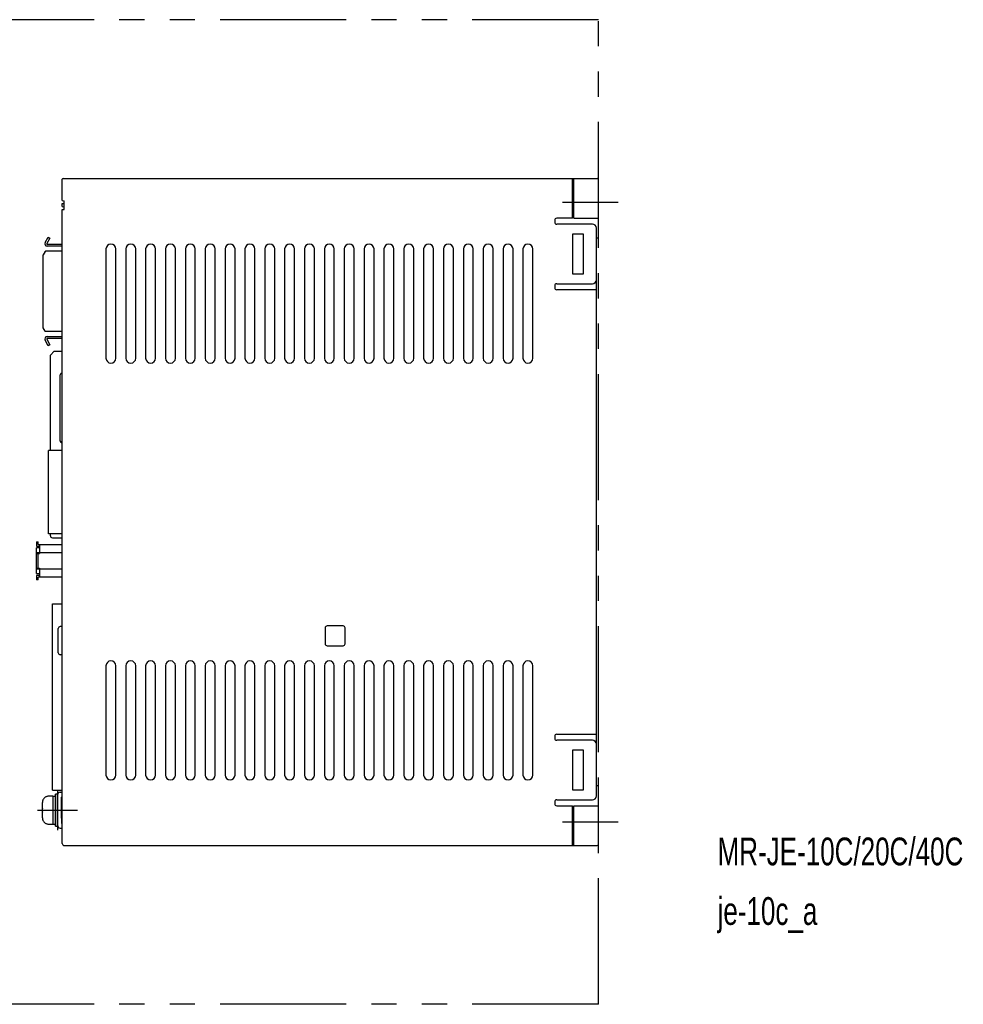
# Model space of a CAD drawing. Extents: x 0 to 427, y 0 to 248.
# Tile 3 of 3: x 189 to 427, y 0 to 248. Entities that reach past the tile are written whole.
import ezdxf

# ---------------------------------------------------------------- set-up
doc = ezdxf.new("R2010")
doc.units = 0
doc.header["$MEASUREMENT"] = 0
doc.linetypes.add('CENTER', pattern=[50.8, 31.75, -6.35, 6.35, -6.35])
doc.linetypes.add('PHANTOM', pattern=[63.5, 31.75, -6.35, 6.35, -6.35, 6.35, -6.35])
for name, color, linetype in [('10', 3, 'CONTINUOUS'), ('12', 7, 'CONTINUOUS'), ('17', 6, 'CENTER'), ('18', 1, 'PHANTOM'), ('19', 2, 'CONTINUOUS')]:
    doc.layers.add(name, color=color, linetype=linetype)

msp = doc.modelspace()

# ---------------------------------------------------------------- linework, layer by layer
at = {"layer": '10'}
for p, q in [((200, 202.43), (200, 207.8)), ((200.2, 208), (334.7, 208)), ((328.5, 198), (328.5, 208)), ((328.81, 198), (328.81, 207)), ((335, 193), (335, 207.7)), ((200, 202.43), (200.5, 202.4)), ((200, 201.67), (200.5, 201.7)), ((200, 200.93), (200, 201.67)), ((200, 200.93), (200.5, 200.9)), ((200.5, 201.7), (200.5, 202.4)), ((200.5, 200.9), (200.5, 201.7)), ((200.5, 200.2), (200.5, 200.9)), ((200, 200.17), (200.5, 200.2)), ((200, 40.5), (200, 200.17)), ((324, 197.5), (324, 197)), ((328.5, 198), (324.5, 198)), ((333.5, 196.5), (324.5, 196.5)), ((328.81, 198), (335, 198)), ((328.5, 194), (328.5, 184)), ((331.25, 194), (328.5, 194)), ((331.25, 184), (331.25, 194)), ((334.5, 52.5), (334.5, 195.5)), ((195.67, 191.88), (196.47, 193.25)), ((196.9, 193), (196.11, 191.63)), ((196.19, 191.48), (200, 191.48)), ((200, 190.98), (196.19, 190.98)), ((196.47, 193.25), (196.9, 193)), ((335, 193), (334.5, 193)), ((195.68, 189.6), (195.2, 188.76)), ((195.2, 170.38), (195.2, 188.76)), ((200, 189.69), (195.75, 189.69)), ((211, 190.25), (211, 162.75)), ((213.5, 162.75), (213.5, 190.25)), ((216, 190.25), (216, 162.75)), ((218.5, 162.75), (218.5, 190.25)), ((221, 190.25), (221, 162.75)), ((223.5, 162.75), (223.5, 190.25)), ((226, 190.25), (226, 162.75)), ((228.5, 162.75), (228.5, 190.25)), ((231, 190.25), (231, 162.75)), ((233.5, 162.75), (233.5, 190.25)), ((236, 190.25), (236, 162.75)), ((238.5, 162.75), (238.5, 190.25)), ((241, 190.25), (241, 162.75)), ((243.5, 162.75), (243.5, 190.25)), ((246, 190.25), (246, 162.75)), ((248.5, 162.75), (248.5, 190.25)), ((251, 190.25), (251, 162.75)), ((253.5, 162.75), (253.5, 190.25)), ((256, 190.25), (256, 162.75)), ((258.5, 162.75), (258.5, 190.25)), ((261, 190.25), (261, 162.75)), ((263.5, 162.75), (263.5, 190.25)), ((266, 190.25), (266, 162.75)), ((268.5, 162.75), (268.5, 190.25)), ((271, 190.25), (271, 162.75)), ((273.5, 162.75), (273.5, 190.25)), ((276, 190.25), (276, 162.75)), ((278.5, 162.75), (278.5, 190.25)), ((281, 190.25), (281, 162.75)), ((283.5, 162.75), (283.5, 190.25)), ((286, 190.25), (286, 162.75)), ((288.5, 162.75), (288.5, 190.25)), ((291, 190.25), (291, 162.75)), ((293.5, 162.75), (293.5, 190.25)), ((296, 190.25), (296, 162.75)), ((298.5, 162.75), (298.5, 190.25)), ((301, 190.25), (301, 162.75)), ((303.5, 162.75), (303.5, 190.25)), ((306, 190.25), (306, 162.75)), ((308.5, 162.75), (308.5, 190.25)), ((311, 190.25), (311, 162.75)), ((313.5, 162.75), (313.5, 190.25)), ((316, 190.25), (316, 162.75)), ((318.5, 162.75), (318.5, 190.25)), ((328.5, 184), (331.25, 184)), ((324.5, 181.5), (333.5, 181.5)), ((324, 181), (324, 180.5)), ((334.5, 180), (324.5, 180)), ((195.68, 169.54), (195.2, 170.38)), ((200, 169.45), (195.75, 169.45)), ((196.47, 165.89), (195.67, 167.27)), ((196.11, 167.52), (196.9, 166.14)), ((196.19, 168.17), (200, 168.17)), ((200, 167.67), (196.19, 167.67)), ((196.9, 166.14), (196.47, 165.89)), ((197, 163.5), (198, 164.5)), ((198, 164.5), (200, 164.5)), ((197, 139.46), (197, 163.5)), ((200, 158.99), (199.9, 158.99)), ((199.5, 141.86), (199.5, 158.59)), ((200, 141.46), (199.9, 141.46)), ((196.5, 118.46), (196.5, 139.46)), ((200, 139.46), (196.5, 139.46)), ((200, 118.46), (196.5, 118.46)), ((197, 118), (197, 118.46)), ((197.5, 117.5), (200, 117.5)), ((193.55, 116.5), (193.9, 116.5)), ((193.55, 116.5), (193.55, 115.4)), ((193.55, 115.4), (194.25, 115.4)), ((193.55, 108.55), (193.55, 114.95)), ((194.25, 114.95), (193.55, 114.95)), ((193.9, 115.8), (193.9, 116.5)), ((193.9, 115.8), (200, 115.8)), ((194.25, 115.8), (194.25, 113.55)), ((200, 113.72), (193.55, 113.72)), ((193.55, 113.55), (194.25, 113.55)), ((193.9, 111.7), (193.9, 113.55)), ((193.9, 109.85), (193.9, 111.7)), ((193.55, 109.85), (194.25, 109.85)), ((193.55, 109.7), (200, 109.7)), ((194.25, 109.85), (194.25, 107.6)), ((193.55, 108.55), (194.25, 108.55)), ((193.55, 108), (193.55, 106.9)), ((194.25, 108), (193.55, 108)), ((193.9, 106.9), (193.55, 106.9)), ((193.9, 106.9), (193.9, 107.6)), ((200, 107.6), (193.9, 107.6)), ((197.51, 53.9), (197.51, 100.9)), ((197.51, 100.9), (200, 100.9)), ((199, 88.56), (199, 94.64)), ((200, 95.19), (199.46, 95.14)), ((266.2, 94.8), (266.2, 90.8)), ((270.7, 95.3), (266.7, 95.3)), ((271.2, 90.8), (271.2, 94.8)), ((266.7, 90.3), (270.7, 90.3)), ((200, 88.01), (199.46, 88.06)), ((211, 85.25), (211, 57.75)), ((213.5, 57.75), (213.5, 85.25)), ((216, 85.25), (216, 57.75)), ((218.5, 57.75), (218.5, 85.25)), ((221, 85.25), (221, 57.75)), ((223.5, 57.75), (223.5, 85.25)), ((226, 85.25), (226, 57.75)), ((228.5, 57.75), (228.5, 85.25)), ((231, 85.25), (231, 57.75)), ((233.5, 57.75), (233.5, 85.25)), ((236, 85.25), (236, 57.75)), ((238.5, 57.75), (238.5, 85.25)), ((241, 85.25), (241, 57.75)), ((243.5, 57.75), (243.5, 85.25)), ((246, 85.25), (246, 57.75)), ((248.5, 57.75), (248.5, 85.25)), ((251, 85.25), (251, 57.75)), ((253.5, 57.75), (253.5, 85.25)), ((256, 85.25), (256, 57.75)), ((258.5, 57.75), (258.5, 85.25)), ((261, 85.25), (261, 57.75)), ((263.5, 57.75), (263.5, 85.25)), ((266, 85.25), (266, 57.75)), ((268.5, 57.75), (268.5, 85.25)), ((271, 85.25), (271, 57.75)), ((273.5, 57.75), (273.5, 85.25)), ((276, 85.25), (276, 57.75)), ((278.5, 57.75), (278.5, 85.25)), ((281, 85.25), (281, 57.75)), ((283.5, 57.75), (283.5, 85.25)), ((286, 85.25), (286, 57.75)), ((288.5, 57.75), (288.5, 85.25)), ((291, 85.25), (291, 57.75)), ((293.5, 57.75), (293.5, 85.25)), ((296, 85.25), (296, 57.75)), ((298.5, 57.75), (298.5, 85.25)), ((301, 85.25), (301, 57.75)), ((303.5, 57.75), (303.5, 85.25)), ((306, 85.25), (306, 57.75)), ((308.5, 57.75), (308.5, 85.25)), ((311, 85.25), (311, 57.75)), ((313.5, 57.75), (313.5, 85.25)), ((316, 85.25), (316, 57.75)), ((318.5, 57.75), (318.5, 85.25)), ((324, 67.5), (324, 67)), ((324.5, 68), (334.5, 68)), ((333.5, 66.5), (324.5, 66.5)), ((331.25, 64), (328.5, 64)), ((328.5, 64), (328.5, 54)), ((331.25, 54), (331.25, 64)), ((335, 55), (334.5, 55)), ((335, 40.3), (335, 55)), ((196.2, 52.37), (196.2, 52.35)), ((197.6, 52.4), (196.5, 52.4)), ((197.51, 53.9), (200, 53.9)), ((197.6, 52.4), (197.6, 45.4)), ((197.6, 52.4), (198.3, 52.4)), ((198.3, 44.9), (198.3, 52.9)), ((198.8, 52.9), (198.3, 52.9)), ((198.8, 44.9), (198.8, 52.9)), ((198.8, 45.1), (198.8, 52.7)), ((199.5, 53.4), (200, 53.4)), ((199.8, 48.9), (199.8, 52.2)), ((200, 52.4), (200, 52.4)), ((328.5, 54), (331.25, 54)), ((195, 49.4), (195, 50.84)), ((199.8, 46.9), (199.8, 50.9)), ((200, 50.9), (199.8, 50.9)), ((324, 51), (324, 50.5)), ((324.5, 51.5), (333.5, 51.5)), ((324.5, 50), (328.5, 50)), ((328.5, 40), (328.5, 50)), ((328.81, 50), (335, 50)), ((328.81, 41), (328.81, 50)), ((195, 49.4), (195, 49.4)), ((195, 48.46), (195, 49.34)), ((195, 46.96), (195, 48.4)), ((195, 48.4), (195, 48.4)), ((199.8, 48.9), (199.8, 45.6)), ((196.2, 45.45), (196.2, 45.43)), ((196.5, 45.4), (197.6, 45.4)), ((197.6, 45.4), (198.3, 45.4)), ((198.3, 44.9), (198.8, 44.9)), ((199.8, 46.9), (200, 46.9)), ((200, 45.4), (200, 45.4)), ((199.5, 44.4), (200, 44.4)), ((200.5, 40), (334.7, 40))]:
    msp.add_line(p, q, dxfattribs=at)
for centre, radius, start, end in [((200.2, 207.8), 0.2, 90.0001, 179.9999), ((334.7, 207.7), 0.3, 0, 90), ((324.5, 197.5), 0.5, 90, 180), ((324.5, 197), 0.5, 180, 270), ((333.5, 195.5), 1, 0, 90), ((196.19, 191.58), 0.6, 150, 270), ((196.19, 191.58), 0.1, 150, 270), ((212.25, 190.25), 1.25, 0, 180), ((217.25, 190.25), 1.25, 0, 180), ((222.25, 190.25), 1.25, 0, 180), ((227.25, 190.25), 1.25, 0, 180), ((232.25, 190.25), 1.25, 0, 180), ((237.25, 190.25), 1.25, 0, 180), ((242.25, 190.25), 1.25, 0, 180), ((247.25, 190.25), 1.25, 0, 180), ((252.25, 190.25), 1.25, 0, 180), ((257.25, 190.25), 1.25, 0, 180), ((262.25, 190.25), 1.25, 0, 180), ((267.25, 190.25), 1.25, 0, 180), ((272.25, 190.25), 1.25, 0, 180), ((277.25, 190.25), 1.25, 0, 180), ((282.25, 190.25), 1.25, 0, 180), ((287.25, 190.25), 1.25, 0, 180), ((292.25, 190.25), 1.25, 0, 180), ((297.25, 190.25), 1.25, 0, 180), ((302.25, 190.25), 1.25, 0, 180), ((307.25, 190.25), 1.25, 0, 180), ((312.25, 190.25), 1.25, 0, 180), ((317.25, 190.25), 1.25, 0, 180), ((324.5, 181), 0.5, 90, 180), ((333.5, 182.5), 1, 270, 0), ((324.5, 180.5), 0.5, 180, 270), ((196.19, 167.57), 0.6, 90, 210), ((196.19, 167.57), 0.1, 90, 210), ((212.25, 162.75), 1.25, 180, 0), ((217.25, 162.75), 1.25, 180, 0), ((222.25, 162.75), 1.25, 180, 0), ((227.25, 162.75), 1.25, 180, 0), ((232.25, 162.75), 1.25, 180, 0), ((237.25, 162.75), 1.25, 180, 0), ((242.25, 162.75), 1.25, 180, 0), ((247.25, 162.75), 1.25, 180, 0), ((252.25, 162.75), 1.25, 180, 0), ((257.25, 162.75), 1.25, 180, 0), ((262.25, 162.75), 1.25, 180, 0), ((267.25, 162.75), 1.25, 180, 0), ((272.25, 162.75), 1.25, 180, 0), ((277.25, 162.75), 1.25, 180, 0), ((282.25, 162.75), 1.25, 180, 0), ((287.25, 162.75), 1.25, 180, 0), ((292.25, 162.75), 1.25, 180, 0), ((297.25, 162.75), 1.25, 180, 0), ((302.25, 162.75), 1.25, 180, 0), ((307.25, 162.75), 1.25, 180, 0), ((312.25, 162.75), 1.25, 180, 0), ((317.25, 162.75), 1.25, 180, 0), ((199.9, 158.59), 0.4, 90, 180), ((199.9, 141.86), 0.4, 180, 270), ((197.5, 118), 0.5, 180, 270), ((199.5, 94.64), 0.5, 95, 180), ((266.7, 94.8), 0.5, 90, 180), ((270.7, 94.8), 0.5, 0, 90), ((266.7, 90.8), 0.5, 180, 270), ((270.7, 90.8), 0.5, 270, 0), ((199.5, 88.56), 0.5, 180, 265), ((212.25, 85.25), 1.25, 0, 180), ((217.25, 85.25), 1.25, 0, 180), ((222.25, 85.25), 1.25, 0, 180), ((227.25, 85.25), 1.25, 0, 180), ((232.25, 85.25), 1.25, 0, 180), ((237.25, 85.25), 1.25, 0, 180), ((242.25, 85.25), 1.25, 0, 180), ((247.25, 85.25), 1.25, 0, 180), ((252.25, 85.25), 1.25, 0, 180), ((257.25, 85.25), 1.25, 0, 180), ((262.25, 85.25), 1.25, 0, 180), ((267.25, 85.25), 1.25, 0, 180), ((272.25, 85.25), 1.25, 0, 180), ((277.25, 85.25), 1.25, 0, 180), ((282.25, 85.25), 1.25, 0, 180), ((287.25, 85.25), 1.25, 0, 180), ((292.25, 85.25), 1.25, 0, 180), ((297.25, 85.25), 1.25, 0, 180), ((302.25, 85.25), 1.25, 0, 180), ((307.25, 85.25), 1.25, 0, 180), ((312.25, 85.25), 1.25, 0, 180), ((317.25, 85.25), 1.25, 0, 180), ((324.5, 67.5), 0.5, 90, 180), ((324.5, 67), 0.5, 180, 270), ((333.5, 65.5), 1, 0, 90), ((212.25, 57.75), 1.25, 180, 0), ((217.25, 57.75), 1.25, 180, 0), ((222.25, 57.75), 1.25, 180, 0), ((227.25, 57.75), 1.25, 180, 0), ((232.25, 57.75), 1.25, 180, 0), ((237.25, 57.75), 1.25, 180, 0), ((242.25, 57.75), 1.25, 180, 0), ((247.25, 57.75), 1.25, 180, 0), ((252.25, 57.75), 1.25, 180, 0), ((257.25, 57.75), 1.25, 180, 0), ((262.25, 57.75), 1.25, 180, 0), ((267.25, 57.75), 1.25, 180, 0), ((272.25, 57.75), 1.25, 180, 0), ((277.25, 57.75), 1.25, 180, 0), ((282.25, 57.75), 1.25, 180, 0), ((287.25, 57.75), 1.25, 180, 0), ((292.25, 57.75), 1.25, 180, 0), ((297.25, 57.75), 1.25, 180, 0), ((302.25, 57.75), 1.25, 180, 0), ((307.25, 57.75), 1.25, 180, 0), ((312.25, 57.75), 1.25, 180, 0), ((317.25, 57.75), 1.25, 180, 0), ((196.5, 50.9), 1.5, 90, 101.537), ((199.5, 52.7), 0.7, 90, 180), ((200, 52.2), 0.2, 90, 180), ((333.5, 52.5), 1, 270, 0), ((324.5, 51), 0.5, 90, 180), ((324.5, 50.5), 0.5, 180, 270), ((220.69, 49.35), 25.69, 179.8793, 180.0032), ((220.69, 48.45), 25.69, 179.9968, 180.1207), ((196.5, 46.9), 1.5, 258.463, 270), ((199.5, 45.1), 0.7, 180, 270), ((200, 45.6), 0.2, 180, 270), ((200.5, 40.5), 0.5, 180, 270), ((334.7, 40.3), 0.3, 270, 0)]:
    msp.add_arc(centre, radius, start, end, dxfattribs=at)
for centre, start_param, end_param in [((328.79, 207), -1.570796, 0), ((328.79, 41), -3.141593, -1.570796)]:
    msp.add_ellipse(centre, major_axis=(0, 1), ratio=0.017455, start_param=start_param, end_param=end_param, dxfattribs=at)
for points, knots in [([(195.68, 189.6), (195.69, 189.6), (195.71, 189.64), (195.73, 189.67), (195.75, 189.69)], [0, 0, 0, 0, 0.240669, 1, 1, 1, 1]), ([(195.75, 169.45), (195.74, 169.46), (195.72, 169.49), (195.7, 169.52), (195.68, 169.54)], [0, 0, 0, 0, 0.259413, 1, 1, 1, 1]), ([(196.2, 52.35), (196.12, 52.33), (195.95, 52.28), (195.72, 52.16), (195.51, 52), (195.33, 51.81), (195.18, 51.59), (195.08, 51.35), (195.01, 51.1), (195, 50.92), (195, 50.84)], [0, 0, 0, 0, 0.12476, 0.249572, 0.374463, 0.499437, 0.624489, 0.749616, 0.87479, 1, 1, 1, 1]), ([(195, 46.96), (195, 46.88), (195.01, 46.7), (195.08, 46.45), (195.18, 46.21), (195.33, 45.99), (195.51, 45.8), (195.72, 45.64), (195.95, 45.52), (196.12, 45.47), (196.2, 45.45)], [0, 0, 0, 0, 0.125207, 0.250375, 0.375498, 0.500552, 0.625527, 0.75042, 0.875235, 1, 1, 1, 1])]:
    msp.add_open_spline(points, degree=3, knots=knots, dxfattribs=at)
at = {"layer": '12'}
for p, q in [((326, 202), (340, 202)), ((326, 46), (340, 46))]:
    msp.add_line(p, q, dxfattribs=at)
at = {"layer": '17'}
for p, q in [((198.8, 53.9), (198.8, 43.9)), ((193.8, 48.9), (203.8, 48.9))]:
    msp.add_line(p, q, dxfattribs=at)
at = {"layer": '18'}
for p, q in [((335, 248), (100, 248)), ((335, 0), (335, 248)), ((335, 0), (100, 0))]:
    msp.add_line(p, q, dxfattribs=at)

# ---------------------------------------------------------------- texts
at = {"layer": '19', "width": 0.7}
for s, p in [('MR-JE-10C/20C/40C', (365, 35)), ('je-10c_a', (365, 20))]:
    msp.add_text(s, height=7, rotation=0, dxfattribs=at).set_placement(p)

doc.saveas('drawing.dxf')
